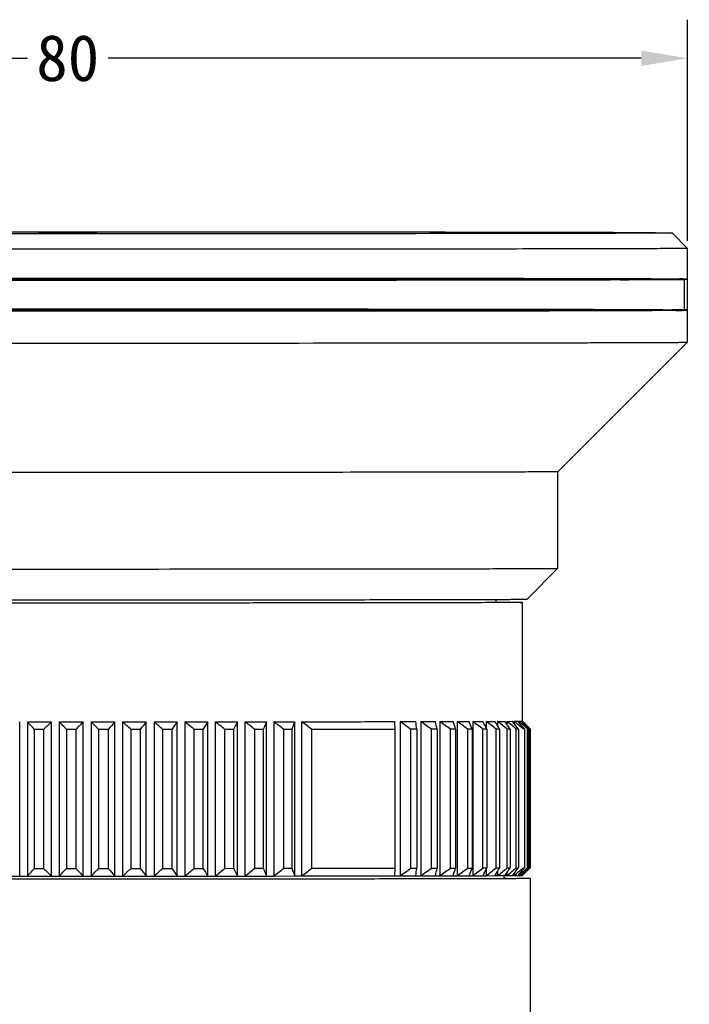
# Model space of a CAD drawing. Header units: millimetres. Extents: x 307 to 395, y 143 to 270.
# Tile 4 of 4: x 352 to 395, y 207 to 270. Entities that reach past the tile are written whole.
import ezdxf

# ---------------------------------------------------------------- set-up
doc = ezdxf.new("R2010")
doc.units = ezdxf.units.MM
doc.header["$LTSCALE"] = 30.734
doc.header["$PDMODE"] = 3
doc.header["$PDSIZE"] = 8
doc.layers.get('0').update_dxf_attribs({"linetype": 'CONTINUOUS'})
doc.layers.get('Defpoints').update_dxf_attribs({"linetype": 'CONTINUOUS'})
doc.layers.add('20_ALL_FEATURES', color=7, linetype='CONTINUOUS')
doc.styles.get("Standard").update_dxf_attribs({"font": 'simfang.ttf'})
doc.dimstyles.get("Standard").update_dxf_attribs({"dimtxt": 3, "dimasz": 3, "dimexe": 2.5, "dimexo": 0.5, "dimtad": 1, "dimdsep": 46, "dimtxsty": 'STANDARD', "dimcen": 0.09, "dimclrt": 3, "dimazin": 2, "dimtol": 1, "dimtp": 0.01, "dimtm": 0.01, "dimtfac": 1, "dimtofl": 0, "dimtmove": 0, "dimatfit": 3, "dimfxl": 1, "dimtolj": 1, "dimarcsym": 0})

# ---------------------------------------------------------------- blocks, each defined once
blk = doc.blocks.new('*D2')
at = {"color": 0, "lineweight": -2}
for p, q in [((314.687, 256.14), (314.687, 270.467)), ((395.087, 256.14), (395.087, 270.467)), ((317.687, 267.967), (352.274, 267.967)), ((392.087, 267.967), (357.501, 267.967))]:
    blk.add_line(p, q, dxfattribs=at)
at = {"color": 0}
for points in [[(317.687, 268.467), (317.687, 267.467), (314.687, 267.967)], [(392.087, 267.467), (392.087, 268.467), (395.087, 267.967)]]:
    blk.add_solid(points, dxfattribs=at)
at = {"layer": 'Defpoints', "color": 0}
for p in [(314.687, 267.967), (314.687, 255.64), (395.087, 255.64)]:
    blk.add_point(p, dxfattribs=at)
at = {"color": 0, "insert": (354.887, 267.967), "char_height": 3, "attachment_point": 5}
blk.add_mtext('\\A1;80{}{{\\H0.7x;}{}}', dxfattribs=at)

msp = doc.modelspace()

# ---------------------------------------------------------------- linework, layer by layer
at = {"layer": '20_ALL_FEATURES', "color": 7}
for p, q in [((394.087, 256.64), (395.087, 255.64)), ((395.087, 255.64), (395.087, 255.64)), ((395.087, 253.64), (395.087, 255.64)), ((394.887, 251.64), (394.887, 253.64)), ((395.087, 249.56), (395.087, 251.64)), ((375.355, 249.51), (375.464, 249.51)), ((386.687, 241.16), (395.087, 249.56)), ((395.087, 249.56), (395.087, 249.56)), ((386.687, 234.9), (386.687, 241.16)), ((384.687, 232.9), (386.687, 234.9)), ((386.687, 234.9), (386.687, 234.9)), ((382.603, 232.884), (382.692, 232.884)), ((382.687, 232.685), (382.687, 232.884)), ((384.387, 224.989), (384.387, 232.689)), ((351.769, 214.948), (351.769, 224.948)), ((352.283, 224.948), (352.283, 214.948)), ((352.283, 224.948), (353.823, 224.947)), ((353.823, 214.947), (353.823, 224.947)), ((354.339, 224.947), (354.339, 214.947)), ((354.339, 224.947), (355.882, 224.947)), ((355.882, 214.947), (355.882, 224.947)), ((356.398, 224.947), (357.936, 224.948)), ((356.398, 224.947), (356.398, 214.947)), ((357.936, 214.948), (357.936, 224.948)), ((358.449, 224.948), (358.449, 214.948)), ((358.449, 224.948), (359.976, 224.948)), ((359.976, 214.948), (359.976, 224.948)), ((360.483, 224.948), (361.99, 224.949)), ((360.483, 224.948), (360.483, 214.948)), ((361.99, 214.949), (361.99, 224.949)), ((362.49, 224.949), (362.49, 214.949)), ((362.49, 224.949), (363.97, 224.949)), ((363.97, 214.949), (363.97, 224.949)), ((364.46, 224.95), (364.46, 214.95)), ((364.46, 224.95), (365.906, 224.95)), ((365.906, 214.95), (365.906, 224.95)), ((366.383, 224.951), (367.788, 224.952)), ((366.383, 224.951), (366.383, 214.951)), ((367.788, 214.952), (367.788, 224.952)), ((368.25, 224.952), (369.607, 224.953)), ((368.25, 224.952), (368.25, 214.952)), ((369.607, 214.953), (369.607, 224.953)), ((370.052, 224.953), (370.052, 214.953)), ((376.084, 224.96), (376.101, 224.459)), ((376.439, 224.961), (377.463, 224.962)), ((376.439, 224.961), (376.439, 214.961)), ((377.792, 224.963), (378.733, 224.965)), ((377.792, 224.963), (377.792, 214.963)), ((379.033, 224.965), (379.886, 224.967)), ((379.033, 224.965), (379.033, 214.965)), ((380.157, 224.968), (380.918, 224.97)), ((380.157, 224.968), (380.157, 214.968)), ((381.157, 224.97), (381.823, 224.972)), ((381.157, 224.97), (381.157, 214.97)), ((382.029, 224.973), (382.596, 224.975)), ((382.029, 224.973), (382.029, 224.566)), ((382.769, 224.976), (383.235, 224.978)), ((382.769, 224.976), (382.769, 224.686)), ((383.373, 224.978), (383.735, 224.981)), ((383.373, 224.978), (383.373, 224.776)), ((383.839, 224.981), (383.991, 224.983)), ((383.968, 224.871), (383.839, 224.981)), ((383.839, 224.981), (383.839, 224.846)), ((383.991, 224.983), (384.095, 224.984)), ((384.347, 224.819), (384.163, 224.984)), ((384.163, 224.984), (384.163, 224.903)), ((384.3, 224.986), (384.313, 224.986)), ((384.345, 224.987), (384.345, 224.952)), ((384.47, 224.708), (384.347, 224.819)), ((384.387, 224.989), (384.552, 224.824)), ((384.387, 224.989), (384.387, 224.989)), ((384.608, 224.582), (384.47, 224.708)), ((384.497, 224.879), (384.662, 224.713)), ((384.634, 224.711), (384.576, 224.767)), ((352.725, 215.447), (352.725, 224.447)), ((353.318, 224.447), (352.725, 224.447)), ((353.318, 224.447), (353.318, 215.447)), ((354.817, 215.447), (354.817, 224.447)), ((355.411, 224.447), (354.817, 224.447)), ((355.411, 224.447), (355.411, 215.447)), ((356.91, 215.447), (356.91, 224.447)), ((357.503, 224.447), (356.91, 224.447)), ((357.503, 224.447), (357.503, 215.447)), ((358.993, 215.447), (358.993, 224.447)), ((359.581, 224.447), (358.993, 224.447)), ((359.581, 224.447), (359.581, 215.447)), ((361.056, 215.448), (361.056, 224.448)), ((361.636, 224.448), (361.056, 224.448)), ((361.636, 224.448), (361.636, 215.448)), ((363.659, 224.449), (363.089, 224.448)), ((363.089, 215.448), (363.089, 224.448)), ((363.659, 224.449), (363.659, 215.449)), ((365.082, 215.449), (365.082, 224.449)), ((365.639, 224.449), (365.082, 224.449)), ((365.639, 224.449), (365.639, 215.45)), ((367.566, 224.451), (367.025, 224.45)), ((367.025, 215.45), (367.025, 224.45)), ((367.566, 224.451), (367.566, 215.451)), ((368.91, 215.452), (368.91, 224.452)), ((369.432, 224.452), (368.91, 224.452)), ((369.432, 224.452), (369.432, 215.452)), ((373.536, 224.456), (370.725, 224.453)), ((370.725, 215.453), (370.725, 224.453)), ((376.101, 224.459), (373.536, 224.456)), ((376.101, 224.459), (376.101, 215.459)), ((377.135, 215.461), (377.135, 224.461)), ((377.529, 224.461), (377.135, 224.461)), ((377.529, 224.461), (377.529, 215.461)), ((378.847, 224.464), (378.484, 224.463)), ((378.484, 215.463), (378.484, 224.463)), ((378.847, 224.464), (378.847, 215.464)), ((380.048, 224.466), (379.719, 224.465)), ((379.719, 215.465), (379.719, 224.465)), ((380.048, 224.466), (380.048, 215.466)), ((381.126, 224.469), (380.833, 224.468)), ((380.833, 215.468), (380.833, 224.468)), ((381.126, 224.469), (381.126, 215.469)), ((381.82, 215.471), (381.82, 224.471)), ((382.077, 224.471), (381.82, 224.471)), ((382.077, 224.471), (382.077, 215.471)), ((382.895, 224.474), (382.676, 224.473)), ((382.676, 215.473), (382.676, 224.473)), ((382.895, 224.474), (382.895, 215.474)), ((383.577, 224.477), (383.397, 224.476)), ((383.397, 215.476), (383.397, 224.476)), ((383.577, 224.477), (383.577, 215.477)), ((384.119, 224.48), (383.979, 224.479)), ((383.979, 215.479), (383.979, 224.479)), ((384.119, 224.48), (384.119, 215.48)), ((384.518, 224.483), (384.419, 224.482)), ((384.518, 224.483), (384.518, 215.483)), ((384.716, 224.485), (384.608, 224.582)), ((384.716, 215.485), (384.716, 224.485)), ((384.773, 224.486), (384.773, 215.486)), ((384.866, 224.488), (384.808, 224.544)), ((384.83, 224.542), (384.883, 224.489)), ((384.883, 224.489), (384.866, 224.488)), ((384.866, 215.488), (384.866, 224.488)), ((384.883, 224.489), (384.883, 215.489)), ((352.725, 215.447), (353.318, 215.447)), ((354.817, 215.447), (355.411, 215.447)), ((356.91, 215.447), (357.503, 215.447)), ((358.993, 215.447), (359.581, 215.447)), ((361.056, 215.448), (361.636, 215.448)), ((363.089, 215.448), (363.659, 215.449)), ((365.082, 215.449), (365.639, 215.45)), ((367.025, 215.45), (367.566, 215.451)), ((368.91, 215.452), (369.432, 215.452)), ((370.725, 215.453), (373.536, 215.456)), ((373.536, 215.456), (376.101, 215.459)), ((376.101, 215.459), (376.084, 214.96)), ((377.135, 215.461), (377.529, 215.461)), ((378.484, 215.463), (378.847, 215.464)), ((379.719, 215.465), (380.048, 215.466)), ((380.833, 215.468), (381.126, 215.469)), ((381.82, 215.471), (382.077, 215.471)), ((382.029, 215.377), (382.029, 214.973)), ((382.676, 215.473), (382.895, 215.474)), ((382.769, 215.263), (382.769, 214.976)), ((383.373, 215.179), (383.373, 214.979)), ((383.397, 215.476), (383.577, 215.477)), ((383.979, 215.479), (384.119, 215.48)), ((384.163, 214.984), (384.347, 215.15)), ((384.347, 215.15), (384.47, 215.261)), ((384.552, 215.155), (384.387, 214.989)), ((384.419, 215.482), (384.518, 215.483)), ((384.47, 215.261), (384.607, 215.386)), ((384.662, 215.265), (384.497, 215.099)), ((384.576, 215.208), (384.634, 215.264)), ((384.607, 215.386), (384.716, 215.485)), ((384.607, 215.386), (384.716, 215.485)), ((384.772, 215.377), (384.662, 215.265)), ((384.883, 215.489), (384.772, 215.377)), ((384.817, 215.44), (384.866, 215.488)), ((384.881, 215.489), (384.883, 215.489)), ((350.24, 214.948), (351.769, 214.948)), ((351.769, 214.948), (352.283, 214.948)), ((352.283, 214.948), (353.823, 214.947)), ((353.823, 214.947), (354.339, 214.947)), ((354.339, 214.947), (355.882, 214.947)), ((355.882, 214.947), (356.398, 214.947)), ((356.398, 214.947), (357.936, 214.948)), ((357.936, 214.948), (358.449, 214.948)), ((358.449, 214.948), (359.976, 214.948)), ((359.976, 214.948), (360.483, 214.948)), ((360.483, 214.948), (361.99, 214.949)), ((361.99, 214.949), (362.49, 214.949)), ((362.49, 214.949), (363.97, 214.949)), ((363.97, 214.949), (364.46, 214.95)), ((364.46, 214.95), (365.906, 214.95)), ((365.906, 214.95), (366.383, 214.951)), ((366.383, 214.951), (367.788, 214.952)), ((367.788, 214.952), (368.25, 214.952)), ((368.25, 214.952), (369.607, 214.953)), ((369.607, 214.953), (370.052, 214.953)), ((376.084, 214.96), (376.439, 214.961)), ((376.439, 214.961), (377.463, 214.962)), ((377.463, 214.962), (377.792, 214.963)), ((377.792, 214.963), (378.733, 214.965)), ((378.733, 214.965), (379.033, 214.965)), ((379.033, 214.965), (379.886, 214.967)), ((379.904, 215.022), (379.886, 214.967)), ((379.886, 214.967), (380.157, 214.968)), ((380.157, 214.968), (380.918, 214.97)), ((380.941, 215.025), (380.918, 214.97)), ((380.918, 214.97), (381.157, 214.97)), ((381.157, 214.97), (381.823, 214.972)), ((381.851, 215.027), (381.823, 214.972)), ((381.823, 214.972), (382.029, 214.973)), ((382.029, 214.973), (382.596, 214.975)), ((382.629, 215.03), (382.596, 214.975)), ((382.596, 214.975), (382.769, 214.976)), ((382.769, 214.976), (383.235, 214.978)), ((383.187, 214.785), (383.187, 214.989)), ((383.273, 215.033), (383.235, 214.978)), ((383.235, 214.978), (383.373, 214.979)), ((383.373, 214.979), (383.735, 214.981)), ((383.774, 215.031), (383.735, 214.981)), ((383.774, 215.031), (383.735, 214.981)), ((383.735, 214.981), (383.839, 214.981)), ((383.839, 215.115), (383.839, 214.981)), ((383.839, 214.981), (383.968, 215.092)), ((383.839, 214.981), (383.991, 214.983)), ((383.991, 214.983), (384.095, 214.984)), ((384.124, 215.018), (384.095, 214.984)), ((384.095, 214.984), (384.163, 214.984)), ((384.163, 215.063), (384.163, 214.984)), ((384.3, 214.986), (384.313, 214.986)), ((384.328, 215.003), (384.313, 214.986)), ((384.345, 214.987), (384.403, 215.042)), ((384.345, 215.021), (384.345, 214.987)), ((384.387, 214.989), (384.387, 214.989)), ((384.887, 214.789), (384.887, 193.389))]:
    msp.add_line(p, q, dxfattribs=at)
at = {"layer": '20_ALL_FEATURES', "color": 6}
msp.add_line((395.087, 251.64), (395.087, 253.64), dxfattribs=at)
at = {"layer": '20_ALL_FEATURES', "color": 7}
for centre, radius, start, end in [((354.887, 212.569), 44.07, 87.15983, 92.84111), ((288.151, 167.93), 85.814, 41.19332, 41.63916), ((417.402, 160.313), 90.664, 134.52868, 134.97809), ((290.671, 163.673), 88.364, 43.45345, 43.90237), ((419.613, 164.602), 87.768, 136.56294, 137.01145), ((292.811, 159.384), 91.334, 45.42707, 45.87639), ((422.236, 168.841), 85.338, 138.89282, 139.33754), ((294.689, 155.147), 94.538, 47.14149, 47.58944), ((425.465, 172.947), 83.624, 141.54893, 141.98577), ((296.391, 151.044), 97.825, 48.62144, 49.06693), ((429.591, 176.84), 82.972, 144.56208, 144.98547), ((297.976, 147.155), 101.064, 49.8887, 50.33115), ((435.084, 180.444), 83.892, 147.96053, 148.3632), ((299.487, 143.555), 104.147, 50.96205, 51.40126), ((442.746, 183.69), 87.217, 151.76582, 152.13868), ((300.955, 140.316), 106.976, 51.85742, 52.29346), ((454.068, 186.514), 94.455, 155.9871, 156.31933), ((302.401, 137.5), 109.471, 52.588, 53.02116), ((472.178, 188.861), 108.736, 160.61425, 160.89385), ((303.841, 135.162), 111.563, 53.16449, 53.59518), ((309.645, 131.348), 114.999, 54.06472, 54.49137), ((130.239, 192.21), 249.384, 7.43064, 7.54673), ((311.101, 131.873), 114.514, 53.95428, 54.38154), ((231.104, 191.111), 151.461, 12.72124, 12.9156), ((312.544, 132.986), 113.495, 53.70924, 54.13775), ((270.604, 189.446), 114.911, 17.74389, 18.00634), ((315.061, 136.162), 110.108, 53.56436, 53.75822), ((313.054, 133.444), 113.487, 53.32743, 53.56394), ((290.928, 187.247), 97.576, 22.42453, 22.74311), ((315.334, 136.881), 109.965, 52.79897, 53.23176), ((302.78, 184.557), 88.776, 26.71881, 27.08133), ((316.644, 139.588), 107.545, 52.1204, 52.55606), ((310.134, 181.428), 84.541, 30.60892, 31.00416), ((317.863, 142.734), 104.769, 51.28024, 51.71911), ((314.809, 177.922), 83.045, 34.09767, 34.51602), ((319.879, 147.376), 100.268, 50.46146, 50.71), ((317.775, 144.827), 103.573, 50.26772, 50.46142), ((317.758, 174.106), 83.314, 37.20191, 37.63558), ((320.256, 150.513), 97.92, 49.26001, 49.40914), ((319.532, 170.056), 84.767, 39.94673, 40.38969), ((318.7, 148.71), 100.302, 49.0642, 49.25929), ((383.908, 247.788), 22.805, 270.64155, 270.98576), ((321.443, 166.746), 85.701, 42.55868, 42.81045), ((322.211, 159.593), 90.206, 46.26145, 46.46447), ((319.218, 164.703), 88.721, 42.36319, 42.55919), ((320.31, 157.607), 92.955, 46.06276, 46.21155), ((319.92, 160.704), 91.042, 44.52274, 44.67355), ((384.478, 242.678), 18.194, 270.74739, 270.92891), ((288.568, 271.77), 85.372, 318.27297, 318.72035), ((417.057, 279.407), 90.298, 225.09941, 225.55003), ((291.046, 276.038), 87.966, 316.01452, 316.46479), ((419.229, 275.106), 87.361, 223.07137, 223.52128), ((293.148, 280.339), 90.976, 314.04618, 314.49668), ((421.809, 270.856), 84.886, 220.74961, 221.19591), ((294.992, 284.59), 94.218, 312.33945, 312.78842), ((424.988, 266.741), 83.121, 218.10435, 218.54295), ((296.661, 288.709), 97.539, 310.86875, 311.3151), ((429.053, 262.839), 82.407, 215.1058, 215.53113), ((298.214, 292.614), 100.813, 309.61162, 310.0548), ((434.469, 259.228), 83.251, 211.72692, 212.13166), ((299.693, 296.23), 103.929, 308.54879, 308.98861), ((442.028, 255.977), 86.474, 207.94742, 208.32241), ((301.13, 299.488), 106.792, 307.664, 308.10055), ((453.204, 253.149), 93.568, 203.75938, 204.0937), ((302.546, 302.323), 109.32, 306.94379, 307.37735), ((471.087, 250.8), 107.625, 199.17374, 199.45525), ((303.954, 304.681), 111.445, 306.37729, 306.8083), ((309.634, 308.58), 115.011, 305.51133, 305.93795), ((133.118, 247.463), 246.497, 352.42353, 352.54053), ((311.058, 308.077), 114.558, 305.62871, 306.05586), ((232.771, 248.568), 149.78, 347.03509, 347.2309), ((312.47, 306.986), 113.571, 305.88006, 306.30838), ((271.183, 250.436), 114.344, 341.95799, 342.19189), ((313.856, 305.328), 112.075, 306.26898, 306.69908), ((291.363, 252.652), 97.159, 337.21517, 337.49897), ((315.198, 303.135), 110.107, 306.80113, 307.23355), ((303.121, 255.361), 88.46, 332.87342, 333.1962), ((316.477, 300.45), 107.719, 307.48433, 307.91952), ((310.407, 258.512), 84.301, 328.94938, 329.30112), ((317.665, 297.327), 104.977, 308.32872, 308.76701), ((315.03, 262.043), 82.868, 325.43831, 325.81044), ((319.627, 292.735), 100.547, 309.34543, 309.59347), ((317.577, 295.215), 103.765, 309.59303, 309.78653), ((317.96, 265.867), 83.161, 322.31728, 322.70681), ((319.793, 289.825), 98.506, 310.65342, 310.8018), ((319.783, 269.87), 84.549, 319.55168, 319.96469), ((318.47, 291.356), 100.53, 310.80224, 310.99707), ((321.761, 273.105), 85.384, 317.11892, 317.3562), ((321.472, 280.982), 91.15, 313.66261, 313.8136), ((319.585, 275.109), 88.343, 317.35635, 317.55287), ((319.835, 282.687), 93.514, 313.86334, 314.01892), ((384.45, 235.629), 20.146, 270.75618, 270.92012), ((383.908, 237.788), 22.805, 270.64155, 270.98576), ((384.207, 220.3), 5.315, 271.13729, 271.48372)]:
    msp.add_arc(centre, radius, start, end, dxfattribs=at)
for points, knots in [([(354.837, 256.694), (352.721, 256.694), (344.838, 256.693), (336.955, 256.689), (331.188, 256.682)], [0, 0, 0, 0, 0.268534, 1, 1, 1, 1]), ([(393.012, 256.64), (393.012, 256.641), (393.006, 256.64), (393, 256.642), (392.984, 256.641), (392.964, 256.642), (392.938, 256.643), (392.893, 256.644), (392.821, 256.645), (392.717, 256.646), (392.591, 256.648), (392.442, 256.649), (392.271, 256.65), (392.077, 256.652), (391.773, 256.653), (391.339, 256.656), (390.751, 256.658), (390.077, 256.661), (389.318, 256.663), (388.476, 256.665), (387.553, 256.668), (386.167, 256.671), (384.25, 256.674), (381.741, 256.678), (378.974, 256.682), (375.974, 256.685), (372.771, 256.688), (369.396, 256.69), (365.88, 256.692), (361.012, 256.693), (357.319, 256.694), (354.837, 256.694)], [0, 0, 0, 0, 0.000077, 0.000304, 0.00068, 0.001208, 0.001885, 0.002714, 0.004821, 0.007527, 0.010832, 0.014732, 0.019225, 0.024311, 0.029984, 0.043079, 0.05848, 0.076151, 0.096047, 0.118122, 0.142322, 0.168587, 0.227061, 0.292978, 0.365702, 0.444532, 0.528709, 0.617418, 0.709806, 0.804981, 1, 1, 1, 1]), ([(394.087, 256.64), (394.088, 256.639), (394.079, 256.639), (394.073, 256.638), (394.051, 256.637), (394.026, 256.636), (393.991, 256.636), (393.93, 256.634), (393.835, 256.633), (393.697, 256.632), (393.528, 256.63), (393.328, 256.629), (393.098, 256.627), (392.838, 256.626), (392.431, 256.623), (391.848, 256.621), (391.061, 256.618), (390.16, 256.615), (389.146, 256.612), (388.024, 256.61), (386.796, 256.607), (384.961, 256.604), (382.435, 256.6), (380.354, 256.597), (379.254, 256.596)], [0, 0, 0, 0, 0.000216, 0.000952, 0.002211, 0.003993, 0.006298, 0.009126, 0.016347, 0.025655, 0.037039, 0.050489, 0.065995, 0.083547, 0.10313, 0.148324, 0.201431, 0.262287, 0.330695, 0.406444, 0.489285, 0.578955, 0.777661, 1, 1, 1, 1]), ([(379.254, 256.596), (369.638, 256.585), (351.28, 256.581), (332.922, 256.589), (324.181, 256.605)], [0, 0, 0, 0, 0.523839, 1, 1, 1, 1]), ([(379.876, 255.595), (370.014, 255.584), (355.175, 255.579), (336.348, 255.587), (327.384, 255.597), (323.398, 255.604)], [0, 0, 0, 0, 0.523839, 0.788242, 1, 1, 1, 1]), ([(395.087, 255.64), (395.087, 255.638), (395.079, 255.64), (395.07, 255.637), (395.048, 255.637), (395.021, 255.636), (394.985, 255.635), (394.922, 255.634), (394.823, 255.633), (394.68, 255.631), (394.506, 255.63), (394.3, 255.628), (394.064, 255.627), (393.796, 255.625), (393.378, 255.623), (392.779, 255.62), (391.972, 255.617), (391.047, 255.614), (390.008, 255.612), (388.858, 255.609), (387.6, 255.606), (385.72, 255.603), (383.134, 255.599), (381.002, 255.596), (379.876, 255.595)], [0, 0, 0, 0, 0.000267, 0.001053, 0.002361, 0.00419, 0.006541, 0.009412, 0.016716, 0.026099, 0.037552, 0.051064, 0.066625, 0.084225, 0.103849, 0.149104, 0.202244, 0.263107, 0.331495, 0.407199, 0.489969, 0.579544, 0.777995, 1, 1, 1, 1]), ([(379.876, 253.595), (378.369, 253.593), (375.228, 253.59), (370.357, 253.586), (365.197, 253.584), (359.846, 253.583), (354.402, 253.582), (348.967, 253.583), (343.642, 253.584), (338.526, 253.587), (333.717, 253.591), (329.297, 253.595), (325.372, 253.601), (321.938, 253.605), (319.284, 253.617), (316.871, 253.609), (316.079, 253.647), (314.52, 253.61), (315.09, 253.676), (315.854, 253.63), (317.419, 253.673), (319.638, 253.663), (322.533, 253.676), (326.023, 253.679), (328.547, 253.683), (329.899, 253.684)], [0, 0, 0, 0, 0.056315, 0.117379, 0.182056, 0.24914, 0.317382, 0.38551, 0.452256, 0.516376, 0.576676, 0.632032, 0.681413, 0.7239, 0.758701, 0.785167, 0.802807, 0.81129, 0.812127, 0.822257, 0.841496, 0.869487, 0.905708, 0.949484, 1, 1, 1, 1]), ([(330.023, 253.684), (328.678, 253.683), (326.167, 253.679), (322.694, 253.675), (319.813, 253.663), (317.606, 253.672), (316.048, 253.63), (315.288, 253.676), (314.721, 253.61), (316.272, 253.647), (317.06, 253.609), (319.461, 253.617), (322.102, 253.605), (325.519, 253.601), (329.424, 253.595), (333.823, 253.591), (338.608, 253.587), (343.698, 253.585), (348.996, 253.583), (354.404, 253.582), (359.821, 253.583), (365.146, 253.584), (370.28, 253.587), (375.127, 253.59), (378.252, 253.593), (379.752, 253.595)], [0, 0, 0, 0, 0.050516, 0.094292, 0.130513, 0.158504, 0.177743, 0.187873, 0.18871, 0.197193, 0.214833, 0.241299, 0.2761, 0.318587, 0.367968, 0.423324, 0.483624, 0.547744, 0.61449, 0.682618, 0.75086, 0.817944, 0.882621, 0.943685, 1, 1, 1, 1]), ([(314.894, 253.634), (315.194, 253.63), (316.027, 253.625), (317.616, 253.617), (319.871, 253.611), (324.082, 253.602), (330.615, 253.593), (339.63, 253.586), (349.731, 253.582), (363.27, 253.582), (373.36, 253.587), (379.876, 253.595)], [0, 0, 0, 0, 0.013855, 0.038457, 0.073366, 0.11796, 0.232853, 0.374964, 0.534182, 0.699182, 1, 1, 1, 1]), ([(329.899, 253.684), (331.405, 253.686), (334.546, 253.689), (339.418, 253.693), (344.577, 253.695), (349.929, 253.697), (355.373, 253.697), (360.808, 253.696), (366.133, 253.695), (371.248, 253.692), (376.057, 253.688), (380.478, 253.684), (384.403, 253.678), (387.836, 253.674), (390.491, 253.662), (392.903, 253.67), (393.696, 253.632), (395.254, 253.669), (394.685, 253.603), (393.921, 253.649), (392.355, 253.607), (390.137, 253.616), (387.242, 253.603), (383.751, 253.6), (381.228, 253.596), (379.876, 253.595)], [0, 0, 0, 0, 0.056315, 0.117379, 0.182056, 0.24914, 0.317382, 0.38551, 0.452256, 0.516376, 0.576676, 0.632032, 0.681413, 0.7239, 0.758701, 0.785167, 0.802807, 0.81129, 0.812127, 0.822257, 0.841496, 0.869487, 0.905708, 0.949484, 1, 1, 1, 1]), ([(379.752, 253.595), (381.097, 253.596), (383.608, 253.6), (387.081, 253.604), (389.961, 253.617), (392.169, 253.607), (393.726, 253.649), (394.487, 253.603), (395.054, 253.669), (393.503, 253.632), (392.714, 253.67), (390.313, 253.662), (387.672, 253.674), (384.256, 253.678), (380.351, 253.684), (375.952, 253.688), (371.167, 253.692), (366.077, 253.694), (360.779, 253.696), (355.371, 253.697), (349.954, 253.696), (344.629, 253.695), (339.495, 253.692), (334.647, 253.689), (331.522, 253.686), (330.023, 253.684)], [0, 0, 0, 0, 0.050516, 0.094292, 0.130513, 0.158504, 0.177743, 0.187873, 0.18871, 0.197193, 0.214833, 0.241299, 0.2761, 0.318587, 0.367968, 0.423324, 0.483624, 0.547744, 0.61449, 0.682618, 0.75086, 0.817944, 0.882621, 0.943685, 1, 1, 1, 1]), ([(379.876, 253.595), (381.837, 253.597), (385.329, 253.602), (389.404, 253.61), (391.972, 253.617), (393.326, 253.622), (394.278, 253.628), (394.777, 253.632), (394.957, 253.635)], [0, 0, 0, 0, 0.390142, 0.69465, 0.810665, 0.90081, 0.964144, 1, 1, 1, 1]), ([(394.957, 253.635), (394.976, 253.635), (395.008, 253.636), (395.046, 253.637), (395.067, 253.638), (395.078, 253.638), (395.083, 253.639), (395.087, 253.639), (395.087, 253.64)], [0, 0, 0, 0, 0.436954, 0.749179, 0.858523, 0.936699, 0.983752, 1, 1, 1, 1]), ([(329.899, 251.684), (328.547, 251.683), (326.023, 251.679), (322.533, 251.676), (319.638, 251.663), (317.419, 251.673), (315.854, 251.63), (315.09, 251.676), (314.52, 251.61), (316.079, 251.647), (316.871, 251.609), (319.284, 251.617), (321.938, 251.605), (325.372, 251.601), (329.297, 251.595), (333.717, 251.591), (338.526, 251.587), (343.642, 251.584), (348.967, 251.583), (354.402, 251.582), (359.846, 251.583), (365.197, 251.584), (370.357, 251.586), (375.228, 251.59), (378.369, 251.593), (379.876, 251.595)], [0, 0, 0, 0, 0.050516, 0.094292, 0.130513, 0.158504, 0.177743, 0.187873, 0.18871, 0.197193, 0.214833, 0.241299, 0.2761, 0.318587, 0.367968, 0.423324, 0.483624, 0.547744, 0.61449, 0.682618, 0.75086, 0.817944, 0.882621, 0.943685, 1, 1, 1, 1]), ([(379.752, 251.595), (378.252, 251.593), (375.127, 251.59), (370.28, 251.587), (365.146, 251.584), (359.821, 251.583), (354.404, 251.582), (348.996, 251.583), (343.698, 251.585), (338.608, 251.587), (333.823, 251.591), (329.424, 251.595), (325.519, 251.601), (322.102, 251.605), (319.461, 251.617), (317.06, 251.609), (316.272, 251.647), (314.721, 251.61), (315.288, 251.676), (316.048, 251.63), (317.606, 251.672), (319.813, 251.663), (322.694, 251.675), (326.167, 251.679), (328.678, 251.683), (330.023, 251.684)], [0, 0, 0, 0, 0.056315, 0.117379, 0.182056, 0.24914, 0.317382, 0.38551, 0.452256, 0.516376, 0.576676, 0.632032, 0.681413, 0.7239, 0.758701, 0.785167, 0.802807, 0.81129, 0.812127, 0.822257, 0.841496, 0.869487, 0.905708, 0.949484, 1, 1, 1, 1]), ([(379.876, 251.595), (373.352, 251.587), (363.251, 251.582), (349.698, 251.582), (339.589, 251.586), (330.571, 251.593), (324.04, 251.602), (319.835, 251.611), (317.587, 251.618), (316.007, 251.625), (315.181, 251.63), (314.885, 251.634)], [0, 0, 0, 0, 0.301131, 0.466287, 0.625611, 0.767745, 0.882556, 0.927064, 0.961859, 0.986317, 1, 1, 1, 1]), ([(379.876, 251.595), (381.228, 251.596), (383.751, 251.6), (387.242, 251.603), (390.137, 251.616), (392.355, 251.607), (393.921, 251.649), (394.685, 251.603), (395.254, 251.669), (393.696, 251.632), (392.903, 251.67), (390.491, 251.662), (387.836, 251.674), (384.403, 251.678), (380.478, 251.684), (376.057, 251.688), (371.248, 251.692), (366.133, 251.695), (360.808, 251.696), (355.373, 251.697), (349.929, 251.697), (344.577, 251.695), (339.418, 251.693), (334.546, 251.689), (331.405, 251.686), (329.899, 251.684)], [0, 0, 0, 0, 0.050516, 0.094292, 0.130513, 0.158504, 0.177743, 0.187873, 0.18871, 0.197193, 0.214833, 0.241299, 0.2761, 0.318587, 0.367968, 0.423324, 0.483624, 0.547744, 0.61449, 0.682618, 0.75086, 0.817944, 0.882621, 0.943685, 1, 1, 1, 1]), ([(330.023, 251.684), (331.522, 251.686), (334.647, 251.689), (339.495, 251.692), (344.629, 251.695), (349.954, 251.696), (355.371, 251.697), (360.779, 251.696), (366.077, 251.694), (371.167, 251.692), (375.952, 251.688), (380.351, 251.684), (384.256, 251.678), (387.672, 251.674), (390.313, 251.662), (392.714, 251.67), (393.503, 251.632), (395.054, 251.669), (394.487, 251.603), (393.726, 251.649), (392.169, 251.607), (389.961, 251.617), (387.081, 251.604), (383.608, 251.6), (381.097, 251.596), (379.752, 251.595)], [0, 0, 0, 0, 0.056315, 0.117379, 0.182056, 0.24914, 0.317382, 0.38551, 0.452256, 0.516376, 0.576676, 0.632032, 0.681413, 0.7239, 0.758701, 0.785167, 0.802807, 0.81129, 0.812127, 0.822257, 0.841496, 0.869487, 0.905708, 0.949484, 1, 1, 1, 1]), ([(394.772, 251.632), (394.201, 251.626), (392.584, 251.62), (389.483, 251.609), (385.089, 251.601), (381.741, 251.597), (379.876, 251.595)], [0, 0, 0, 0, 0.114963, 0.325753, 0.62448, 1, 1, 1, 1]), ([(395.087, 251.64), (395.087, 251.639), (395.085, 251.639), (395.082, 251.638), (395.075, 251.638), (395.062, 251.637), (395.04, 251.637), (395.005, 251.636), (394.961, 251.635), (394.882, 251.634), (394.818, 251.633), (394.772, 251.632)], [0, 0, 0, 0, 0.004166, 0.015978, 0.035568, 0.062953, 0.141131, 0.250526, 0.391142, 0.562965, 1, 1, 1, 1]), ([(321.787, 249.527), (325.343, 249.52), (333.497, 249.51), (351.353, 249.5), (365.653, 249.502), (375.355, 249.51)], [0, 0, 0, 0, 0.199163, 0.456645, 1, 1, 1, 1]), ([(375.464, 249.51), (375.844, 249.511), (377.315, 249.512), (378.786, 249.514), (379.876, 249.515)], [0, 0, 0, 0, 0.25856, 1, 1, 1, 1]), ([(379.876, 249.515), (380.631, 249.516), (383.338, 249.519), (386.044, 249.523), (387.996, 249.527)], [0, 0, 0, 0, 0.279075, 1, 1, 1, 1]), ([(387.996, 249.527), (388.535, 249.528), (389.55, 249.53), (390.97, 249.534), (392.028, 249.538), (392.77, 249.54), (393.247, 249.542), (393.669, 249.544), (394.037, 249.547), (394.349, 249.549), (394.575, 249.55), (394.727, 249.552), (394.821, 249.553), (394.9, 249.554), (394.965, 249.555), (395.015, 249.556), (395.049, 249.557), (395.069, 249.558), (395.078, 249.559), (395.085, 249.558), (395.087, 249.56)], [0, 0, 0, 0, 0.228374, 0.429067, 0.600939, 0.675757, 0.743015, 0.802626, 0.854506, 0.898572, 0.934765, 0.949895, 0.963041, 0.974197, 0.983357, 0.990517, 0.995676, 0.997506, 0.998836, 1, 1, 1, 1]), ([(374.654, 241.124), (372.103, 241.121), (368.144, 241.118), (362.727, 241.115), (358.379, 241.114), (353.963, 241.114), (349.565, 241.115), (345.271, 241.116), (341.166, 241.119), (337.329, 241.122), (334.334, 241.125), (332.128, 241.128), (330.635, 241.13), (329.262, 241.133), (328.013, 241.135), (326.897, 241.138), (325.917, 241.141), (325.189, 241.143), (324.679, 241.145), (324.351, 241.147), (324.061, 241.148), (323.808, 241.15), (323.594, 241.151), (323.418, 241.153), (323.295, 241.154), (323.216, 241.156), (323.172, 241.156), (323.137, 241.157), (323.111, 241.157), (323.097, 241.16), (323.089, 241.158), (323.087, 241.16)], [0, 0, 0, 0, 0.148435, 0.230304, 0.315169, 0.401367, 0.487212, 0.571024, 0.651162, 0.726059, 0.794248, 0.825404, 0.854395, 0.881078, 0.905323, 0.927011, 0.946035, 0.962303, 0.969378, 0.975735, 0.981366, 0.986265, 0.990424, 0.993841, 0.996509, 0.997562, 0.998426, 0.999102, 0.99959, 0.999889, 1, 1, 1, 1]), ([(386.687, 241.16), (386.686, 241.159), (386.681, 241.159), (386.672, 241.158), (386.655, 241.158), (386.632, 241.157), (386.604, 241.156), (386.553, 241.155), (386.473, 241.154), (386.36, 241.153), (386.221, 241.152), (386.058, 241.151), (385.791, 241.149), (385.397, 241.147), (384.852, 241.144), (384.213, 241.142), (383.481, 241.14), (382.66, 241.137), (381.75, 241.135), (380.756, 241.133), (379.271, 241.13), (377.228, 241.127), (375.543, 241.125), (374.654, 241.124)], [0, 0, 0, 0, 0.000317, 0.001152, 0.002508, 0.004384, 0.006781, 0.009698, 0.017086, 0.026543, 0.038061, 0.051635, 0.067254, 0.104566, 0.149878, 0.203056, 0.263922, 0.332294, 0.407951, 0.490647, 0.580127, 0.778337, 1, 1, 1, 1]), ([(329.978, 234.871), (337.069, 234.859), (351.961, 234.852), (366.853, 234.855), (374.654, 234.864)], [0, 0, 0, 0, 0.476161, 1, 1, 1, 1]), ([(374.654, 234.864), (375.543, 234.865), (377.228, 234.867), (379.271, 234.87), (380.756, 234.873), (381.75, 234.875), (382.66, 234.877), (383.481, 234.88), (384.213, 234.882), (384.852, 234.884), (385.397, 234.887), (385.791, 234.889), (386.058, 234.891), (386.221, 234.892), (386.36, 234.893), (386.473, 234.894), (386.553, 234.895), (386.604, 234.896), (386.632, 234.897), (386.655, 234.898), (386.672, 234.898), (386.681, 234.899), (386.686, 234.899), (386.687, 234.9)], [0, 0, 0, 0, 0.221663, 0.419873, 0.509353, 0.592049, 0.667706, 0.736078, 0.796945, 0.850122, 0.895434, 0.932747, 0.948365, 0.961939, 0.973457, 0.982914, 0.990302, 0.993219, 0.995616, 0.997492, 0.998848, 0.999683, 1, 1, 1, 1]), ([(331.544, 232.873), (338.189, 232.861), (352.145, 232.855), (366.101, 232.858), (373.411, 232.866)], [0, 0, 0, 0, 0.476161, 1, 1, 1, 1]), ([(384.387, 232.689), (384.387, 232.689), (384.384, 232.689), (384.381, 232.688), (384.374, 232.688), (384.359, 232.687), (384.334, 232.687), (384.296, 232.686), (384.246, 232.685), (384.186, 232.684), (384.115, 232.684), (383.998, 232.683), (383.825, 232.681), (383.585, 232.68), (383.302, 232.678), (382.977, 232.677), (382.611, 232.675), (382.039, 232.673), (381.225, 232.67), (380.132, 232.668), (378.888, 232.665), (377.501, 232.662), (375.98, 232.66), (374.333, 232.658), (371.914, 232.655), (368.656, 232.652), (364.52, 232.649), (360.155, 232.648), (355.664, 232.647), (351.155, 232.648), (346.735, 232.649), (342.509, 232.651), (337.545, 232.655), (334.002, 232.659), (331.779, 232.663)], [0, 0, 0, 0, 0.000027, 0.000106, 0.000237, 0.00042, 0.000942, 0.001673, 0.002613, 0.003759, 0.005114, 0.006675, 0.010418, 0.01498, 0.020355, 0.026536, 0.033513, 0.041275, 0.05911, 0.079933, 0.103623, 0.130035, 0.159015, 0.190388, 0.223968, 0.296937, 0.376184, 0.459824, 0.545865, 0.632261, 0.716956, 0.797932, 0.873265, 1, 1, 1, 1]), ([(373.411, 232.866), (374.374, 232.867), (377.438, 232.871), (380.503, 232.876), (382.603, 232.884)], [0, 0, 0, 0, 0.314341, 1, 1, 1, 1]), ([(382.692, 232.884), (382.846, 232.885), (383.134, 232.886), (383.536, 232.888), (383.878, 232.89), (384.126, 232.891), (384.293, 232.893), (384.395, 232.894), (384.482, 232.895), (384.553, 232.895), (384.609, 232.896), (384.645, 232.897), (384.667, 232.898), (384.677, 232.898), (384.683, 232.899), (384.687, 232.899), (384.687, 232.9)], [0, 0, 0, 0, 0.231496, 0.433232, 0.604821, 0.745896, 0.804882, 0.856129, 0.899615, 0.935322, 0.963229, 0.983316, 0.990421, 0.995567, 0.998756, 1, 1, 1, 1]), ([(382.693, 232.703), (382.824, 232.703), (383.07, 232.702), (383.413, 232.7), (383.704, 232.698), (383.914, 232.697), (384.056, 232.696), (384.143, 232.695), (384.216, 232.694), (384.276, 232.693), (384.323, 232.692), (384.353, 232.692), (384.371, 232.691), (384.38, 232.691), (384.384, 232.69), (384.387, 232.69), (384.387, 232.689)], [0, 0, 0, 0, 0.232622, 0.435095, 0.607019, 0.748119, 0.807031, 0.858142, 0.901423, 0.936858, 0.964438, 0.984155, 0.991063, 0.996003, 0.998976, 1, 1, 1, 1]), ([(370.052, 224.953), (370.593, 224.954), (372.603, 224.956), (374.614, 224.958), (376.084, 224.96)], [0, 0, 0, 0, 0.268948, 1, 1, 1, 1]), ([(384.345, 224.987), (384.351, 224.987), (384.364, 224.988), (384.378, 224.987), (384.387, 224.989)], [0, 0, 0, 0, 0.393776, 1, 1, 1, 1]), ([(373.536, 214.756), (371.127, 214.753), (367.39, 214.75), (362.275, 214.748), (358.171, 214.747), (354.002, 214.747), (349.851, 214.747), (345.798, 214.749), (341.924, 214.751), (338.303, 214.754), (335.477, 214.757), (333.397, 214.76), (331.989, 214.762), (330.694, 214.764), (329.518, 214.767), (328.465, 214.769), (327.543, 214.772), (326.857, 214.774), (326.377, 214.776), (326.069, 214.778), (325.796, 214.779), (325.559, 214.78), (325.358, 214.782), (325.213, 214.783), (325.115, 214.784), (325.056, 214.785), (325.005, 214.786), (324.964, 214.786), (324.932, 214.787), (324.911, 214.788), (324.899, 214.788), (324.892, 214.788), (324.89, 214.789), (324.887, 214.789), (324.887, 214.789)], [0, 0, 0, 0, 0.148537, 0.230464, 0.315387, 0.401641, 0.487537, 0.57139, 0.651558, 0.726469, 0.794657, 0.825806, 0.854784, 0.88145, 0.905673, 0.927334, 0.946326, 0.962557, 0.969611, 0.975947, 0.981556, 0.98643, 0.990565, 0.993955, 0.99537, 0.996597, 0.997635, 0.998485, 0.999147, 0.99962, 0.999785, 0.999904, 0.999975, 1, 1, 1, 1]), ([(370.052, 214.953), (370.593, 214.954), (372.603, 214.956), (374.614, 214.958), (376.084, 214.96)], [0, 0, 0, 0, 0.268948, 1, 1, 1, 1]), ([(384.887, 214.789), (384.887, 214.788), (384.881, 214.789), (384.874, 214.788), (384.858, 214.788), (384.838, 214.787), (384.811, 214.786), (384.764, 214.785), (384.69, 214.785), (384.583, 214.783), (384.453, 214.782), (384.3, 214.781), (384.123, 214.78), (383.924, 214.779), (383.612, 214.777), (383.165, 214.775), (382.562, 214.773), (381.872, 214.771), (381.097, 214.769), (380.238, 214.767), (379.3, 214.765), (377.897, 214.762), (375.967, 214.759), (374.376, 214.757), (373.536, 214.756)], [0, 0, 0, 0, 0.000266, 0.001051, 0.002358, 0.004187, 0.006538, 0.009411, 0.016717, 0.026099, 0.037549, 0.051061, 0.066625, 0.084225, 0.103848, 0.1491, 0.202243, 0.263103, 0.331495, 0.407197, 0.489963, 0.579538, 0.778004, 1, 1, 1, 1]), ([(383.387, 214.789), (383.387, 214.79), (383.381, 214.789), (383.374, 214.791), (383.358, 214.791), (383.337, 214.792), (383.31, 214.792), (383.262, 214.793), (383.223, 214.794), (383.195, 214.794)], [0, 0, 0, 0, 0.015967, 0.062979, 0.14118, 0.25058, 0.391174, 0.562952, 1, 1, 1, 1]), ([(384.345, 214.987), (384.351, 214.987), (384.364, 214.988), (384.378, 214.987), (384.387, 214.989)], [0, 0, 0, 0, 0.393774, 1, 1, 1, 1])]:
    msp.add_open_spline(points, degree=3, knots=knots, dxfattribs=at)

# ---------------------------------------------------------------- dimensions: what is measured, and where the dimension line sits
dim = msp.add_linear_dim(base=(314.687, 267.967), p1=(395.087, 255.64), p2=(314.687, 255.64), text='80{}{{\\H0.7x;}{}}', dimstyle='STANDARD', override={"dimtad": 0, "dimdec": 1, "dimclrt": 0})
dim.commit()
dim.dimension.update_dxf_attribs({"geometry": '*D2', "text_midpoint": (354.887, 267.967)})

doc.saveas('drawing.dxf')
